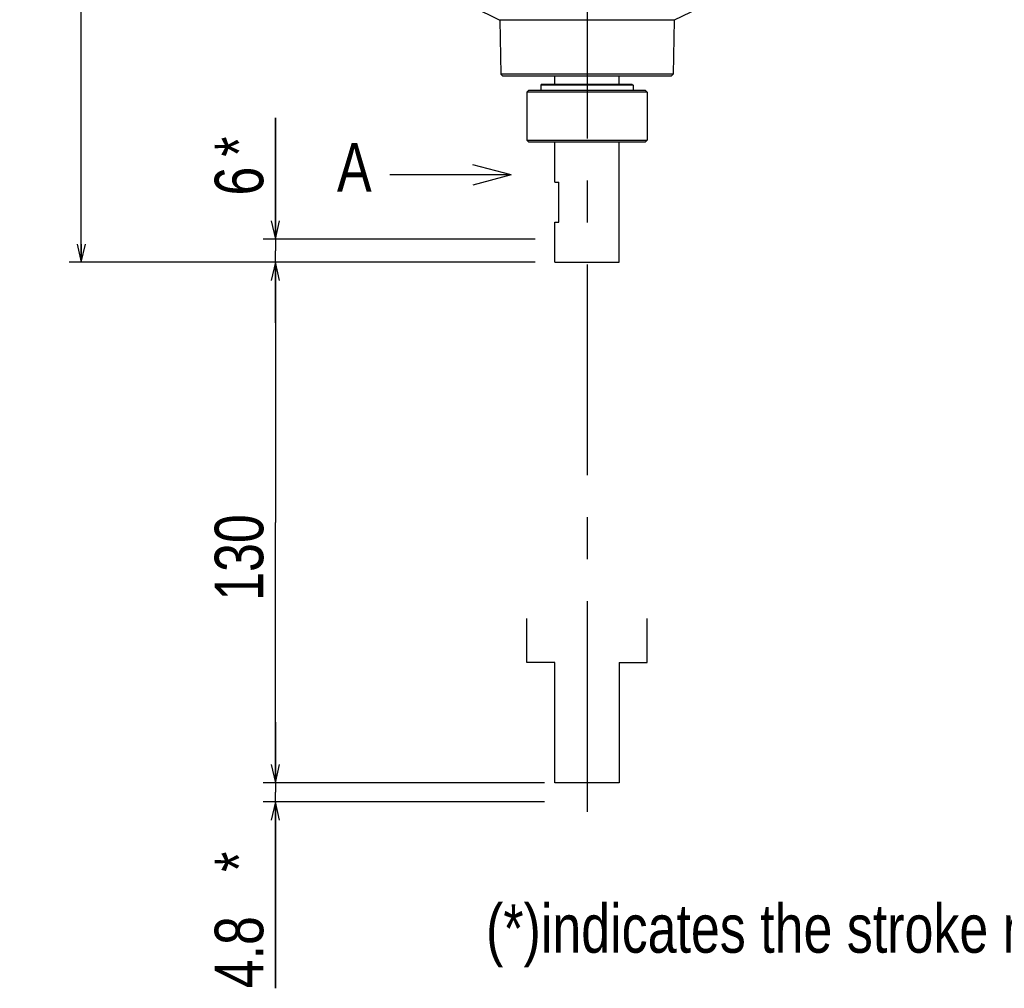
# Model space of a CAD drawing. Extents: x 0 to 2548, y 0 to 1800.
# Tile 7 of 29: x 588 to 834, y 406 to 648. Entities that reach past the tile are written whole.
import ezdxf

# ---------------------------------------------------------------- set-up
doc = ezdxf.new("R2010")
doc.units = 0
doc.header["$LTSCALE"] = 140.166667
doc.linetypes.add('CENTER', pattern=[0.6, 0.375, -0.075, 0.075, -0.075])
for name, color, linetype in [('5_ALL_CURVE', 7, 'Continuous'), ('91_NOTE', 7, 'Continuous'), ('92_SYMBOL', 7, 'Continuous'), ('95_ALL_DIM', 7, 'Continuous'), ('DEFAULT_1', 7, 'CENTER')]:
    doc.layers.add(name, color=color, linetype=linetype)
doc.styles.get("Standard").update_dxf_attribs({"font": 'txt', "width": 0.8})
doc.dimstyles.new('DIMSTYLE_15', dxfattribs={"dimtxt": 12.121212, "dimasz": 4.545455, "dimexe": 0.18, "dimexo": 0.0625, "dimgap": 0.09, "dimtad": 1, "dimdec": 3, "dimdsep": 46, "dimtxsty": 'Standard', "dimblk": 'OPEN', "dimblk1": 'OPEN', "dimblk2": 'OPEN', "dimcen": 0.09, "dimadec": 0, "dimazin": 0, "dimtp": 0.8, "dimtm": 0.8, "dimtfac": 1, "dimtdec": 3, "dimtofl": 0, "dimtmove": 0, "dimatfit": 3, "dimldrblk": 'OPEN', "dimfxl": 0, "dimtolj": 1, "dimarcsym": 0})
doc.dimstyles.new('DIMSTYLE_4', dxfattribs={"dimtxt": 12.121212, "dimasz": 4.545455, "dimexe": 0.18, "dimexo": 0.0625, "dimgap": 0.09, "dimtad": 1, "dimdec": 3, "dimdsep": 46, "dimtxsty": 'Standard', "dimblk": 'OPEN', "dimblk1": 'OPEN', "dimblk2": 'OPEN', "dimcen": 0.09, "dimadec": 0, "dimazin": 0, "dimtp": 0.5, "dimtm": 0.5, "dimtfac": 1, "dimtdec": 3, "dimtofl": 0, "dimtmove": 0, "dimatfit": 3, "dimldrblk": 'OPEN', "dimfxl": 0, "dimtolj": 1, "dimarcsym": 0})
doc.dimstyles.new('DIMSTYLE_6', dxfattribs={"dimtxt": 12.121212, "dimasz": 4.545455, "dimexe": 0.18, "dimexo": 0.0625, "dimgap": 0.09, "dimtad": 1, "dimdec": 1, "dimdsep": 46, "dimtxsty": 'Standard', "dimblk": 'OPEN', "dimblk1": 'OPEN', "dimblk2": 'OPEN', "dimcen": 0.09, "dimadec": 0, "dimazin": 0, "dimtp": 0.1, "dimtm": 0.1, "dimtfac": 1, "dimtdec": 1, "dimtofl": 0, "dimtmove": 0, "dimatfit": 3, "dimldrblk": 'OPEN', "dimfxl": 0, "dimtolj": 1, "dimarcsym": 0})
doc.dimstyles.new('DIMSTYLE_7', dxfattribs={"dimtxt": 12.121212, "dimasz": 4.545455, "dimexe": 0.18, "dimexo": 0.0625, "dimgap": 0.09, "dimtad": 1, "dimdec": 0, "dimdsep": 46, "dimtxsty": 'Standard', "dimblk": 'OPEN', "dimblk1": 'OPEN', "dimblk2": 'OPEN', "dimcen": 0.09, "dimadec": 0, "dimazin": 0, "dimtp": 0.1, "dimtm": 0.1, "dimtfac": 1, "dimtdec": 0, "dimtofl": 0, "dimtmove": 0, "dimatfit": 3, "dimldrblk": 'OPEN', "dimfxl": 0, "dimtolj": 1, "dimarcsym": 0})

# ---------------------------------------------------------------- blocks, each defined once
blk = doc.blocks.new('_OPEN')
at = {"color": 0, "linetype": 'ByBlock'}
for p, q in [((0, 0), (-1, 0.233)), ((-1, -0.233), (0, 0)), ((-1, 0), (0, 0))]:
    blk.add_line(p, q, dxfattribs=at)
blk = doc.blocks.new('*D33')
at = {"layer": '95_ALL_DIM', "color": 2, "linetype": 'Continuous'}
for p, q in [((706.99, 587.52), (648.5, 587.52)), ((651.53, 587.52), (651.53, 522.52)), ((651.53, 457.52), (651.53, 522.52)), ((717.77, 457.52), (648.5, 457.52))]:
    blk.add_line(p, q, dxfattribs=at)
at = {"layer": '95_ALL_DIM', "color": 2, "linetype": 'Continuous', "xscale": 4.545455, "yscale": 4.545455, "zscale": 4.545455}
for p, rotation in [((651.53, 587.52), 90), ((651.53, 457.52), 270)]:
    blk.add_blockref('_OPEN', p, dxfattribs=dict(at, rotation=rotation))
at = {"layer": '95_ALL_DIM', "color": 2, "linetype": 'Continuous', "width": 0.8}
blk.add_text('130', height=12.121, rotation=90, dxfattribs=at).set_placement((648.5, 502.95))
blk = doc.blocks.new('*D34')
at = {"layer": '95_ALL_DIM', "color": 2, "linetype": 'Continuous'}
for p, q in [((651.53, 457.52), (651.53, 472.67)), ((651.53, 472.67), (651.53, 455.12)), ((718.73, 457.52), (648.5, 457.52)), ((651.53, 406.16), (651.53, 455.12)), ((718.73, 452.71), (648.5, 452.71)), ((651.53, 452.71), (651.53, 406.16))]:
    blk.add_line(p, q, dxfattribs=at)
at = {"layer": '95_ALL_DIM', "color": 2, "linetype": 'Continuous', "xscale": 4.545455, "yscale": 4.545455, "zscale": 4.545455}
for p, rotation in [((651.53, 457.52), 270), ((651.53, 452.71), 90)]:
    blk.add_blockref('_OPEN', p, dxfattribs=dict(at, rotation=rotation))
at = {"layer": '95_ALL_DIM', "color": 2, "linetype": 'Continuous', "width": 0.8}
for s, height, p in [('*', 12.12, (648.5, 435.25)), ('4.8', 12.121, (648.5, 406.16))]:
    blk.add_text(s, height=height, rotation=90, dxfattribs=at).set_placement(p)
blk = doc.blocks.new('*D35')
at = {"layer": '95_ALL_DIM', "color": 2, "linetype": 'Continuous'}
for p, q in [((651.53, 593.28), (651.53, 623.58)), ((651.53, 623.58), (651.53, 590.4)), ((716.37, 593.28), (648.5, 593.28)), ((651.53, 572.37), (651.53, 590.4)), ((716.37, 587.52), (648.5, 587.52)), ((651.53, 587.52), (651.53, 572.37))]:
    blk.add_line(p, q, dxfattribs=at)
at = {"layer": '95_ALL_DIM', "color": 2, "linetype": 'Continuous', "xscale": 4.545455, "yscale": 4.545455, "zscale": 4.545455}
for p, rotation in [((651.53, 593.28), 270), ((651.53, 587.52), 90)]:
    blk.add_blockref('_OPEN', p, dxfattribs=dict(at, rotation=rotation))
at = {"layer": '95_ALL_DIM', "color": 2, "linetype": 'Continuous', "width": 0.8}
for s, p in [('*', (648.5, 613.88)), ('6', (648.5, 604.18))]:
    blk.add_text(s, height=12.12, rotation=90, dxfattribs=at).set_placement(p)
blk = doc.blocks.new('*D55')
at = {"layer": '95_ALL_DIM', "color": 2, "linetype": 'Continuous'}
for p, q in [((1015.73, 1060.52), (600.02, 1060.52)), ((603.05, 1060.52), (603.05, 824.02)), ((603.05, 587.52), (603.05, 824.02)), ((716.1, 587.52), (600.02, 587.52))]:
    blk.add_line(p, q, dxfattribs=at)
at = {"layer": '95_ALL_DIM', "color": 2, "linetype": 'Continuous', "xscale": 4.545455, "yscale": 4.545455, "zscale": 4.545455}
for p, rotation in [((603.05, 1060.52), 90), ((603.05, 587.52), 270)]:
    blk.add_blockref('_OPEN', p, dxfattribs=dict(at, rotation=rotation))
at = {"layer": '95_ALL_DIM', "color": 2, "linetype": 'Continuous', "width": 0.8}
blk.add_text('473', height=12.121, rotation=90, dxfattribs=at).set_placement((600.02, 820.79))
blk = doc.blocks.new('YA_JIRUSHI_BL0', base_point=(695.26, 609.31))
at = {"layer": '92_SYMBOL', "color": 2, "linetype": 'Continuous'}
for q in [(700.86, 611.87), (680.11, 609.31), (700.86, 606.75)]:
    blk.add_line((710.41, 609.31), q, dxfattribs=at)

msp = doc.modelspace()

# ---------------------------------------------------------------- linework, layer by layer
at = {"color": 7, "linetype": 'Continuous'}
for p, q in [((759.2237, 651.9242), (751.0802, 648.0224)), ((700.6263, 651.3596), (707.5915, 648.0224)), ((707.5915, 648.0224), (707.8271, 634.5223)), ((751.0802, 648.0224), (707.5915, 648.0224)), ((751.0802, 648.0224), (750.8446, 634.5223)), ((707.8271, 634.5223), (708.3358, 634.0224)), ((750.8446, 634.5223), (707.8271, 634.5223)), ((750.8446, 634.5223), (750.3358, 634.0224)), ((750.3358, 634.0224), (708.3358, 634.0224)), ((718.1358, 632.0224), (717.8358, 631.7224)), ((718.1358, 632.0224), (740.5358, 632.0224)), ((721.3358, 632.0224), (721.3358, 634.0224)), ((737.3358, 632.0224), (737.3358, 634.0224)), ((740.5358, 632.0224), (740.8358, 631.7224)), ((714.8358, 630.5224), (714.3358, 630.0224)), ((714.3358, 630.0224), (714.3358, 618.0224)), ((744.3358, 630.0224), (714.3358, 630.0224)), ((714.8359, 630.5224), (743.8358, 630.5224)), ((717.8358, 631.7224), (717.8358, 630.5224)), ((740.8358, 631.7224), (717.8358, 631.7224)), ((740.8358, 631.7224), (740.8358, 630.5224)), ((743.8358, 630.5224), (744.3358, 630.0224)), ((744.3358, 630.0224), (744.3358, 618.0224)), ((714.3358, 618.0224), (714.8358, 617.5224)), ((714.3358, 618.0224), (744.3358, 618.0224)), ((743.8358, 617.5224), (714.8359, 617.5224)), ((721.3358, 607.5224), (721.3358, 617.5224)), ((737.3358, 587.5224), (737.3358, 617.5224)), ((744.3358, 618.0224), (743.8358, 617.5224)), ((721.3358, 607.5224), (722.3358, 607.5224)), ((722.3358, 597.5224), (722.3358, 607.5224)), ((721.3358, 597.5224), (722.3358, 597.5224)), ((721.3358, 587.5224), (721.3358, 597.5224)), ((721.3358, 587.5224), (737.3358, 587.5224))]:
    msp.add_line(p, q, dxfattribs=at)
at = {"layer": '5_ALL_CURVE', "color": 4, "linetype": 'Continuous'}
for p, q in [((714.3358, 487.5224), (714.3358, 498.5424)), ((744.3358, 487.5224), (744.3358, 498.5424)), ((721.3358, 487.5224), (714.3358, 487.5224)), ((721.3358, 457.5224), (721.3358, 487.5224)), ((737.3358, 487.5224), (744.3358, 487.5224)), ((737.3358, 487.5224), (737.3358, 457.5224)), ((737.3358, 457.5224), (721.3358, 457.5224))]:
    msp.add_line(p, q, dxfattribs=at)
at = {"layer": 'DEFAULT_1', "color": 7, "linetype": 'CENTER'}
msp.add_line((729.3358, 671.0224), (729.3358, 447.6431), dxfattribs=at)

# ---------------------------------------------------------------- block references
at = {"layer": '92_SYMBOL', "color": 2, "linetype": 'Continuous'}
msp.add_blockref('YA_JIRUSHI_BL0', (695.258, 609.3141), dxfattribs=at)

# ---------------------------------------------------------------- texts
at = {"layer": '91_NOTE', "color": 2, "linetype": 'Continuous', "width": 0.8}
for s, height, p in [('A', 12.1212, (666.9097, 605.1677)), ('(*)indicates the stroke margin by mechanical stop.', 12.121212, (704.1221, 415.0513))]:
    msp.add_text(s, height=height, dxfattribs=at).set_placement(p)

# ---------------------------------------------------------------- dimensions: what is measured, and where the dimension line sits
at = {"layer": '95_ALL_DIM', "color": 2, "linetype": 'Continuous'}
for base, p1, p2, dimstyle, picture, middle in [((603.048, 587.5224), (1015.7278, 1060.5224), (716.1004, 587.5224), 'DIMSTYLE_15', '*D55', (593.9571, 835.3397)), ((651.5328, 457.5224), (706.9858, 587.5224), (717.7748, 457.5224), 'DIMSTYLE_4', '*D33', (642.4419, 517.4925))]:
    dim = msp.add_linear_dim(base=base, p1=p1, p2=p2, angle=270, dimstyle=dimstyle, dxfattribs=at)
    dim.commit()
    dim.dimension.update_dxf_attribs({"geometry": picture, "text_midpoint": middle, "dimtype": 160})
for base, p1, p2, angle, dimstyle, picture, middle in [((651.5328, 593.2836), (716.3709, 587.5224), (716.3709, 593.2836), 90, 'DIMSTYLE_7', '*D35', (642.4419, 613.8787)), ((651.5328, 452.7093), (718.7306, 457.5224), (718.7306, 452.7093), 270, 'DIMSTYLE_6', '*D34', (642.4419, 425.5537))]:
    dim = msp.add_linear_dim(base=base, p1=p1, p2=p2, angle=angle, text='<>*', dimstyle=dimstyle, dxfattribs=at)
    dim.commit()
    dim.dimension.update_dxf_attribs({"geometry": picture, "text_midpoint": middle, "dimtype": 160})

doc.saveas('drawing.dxf')
